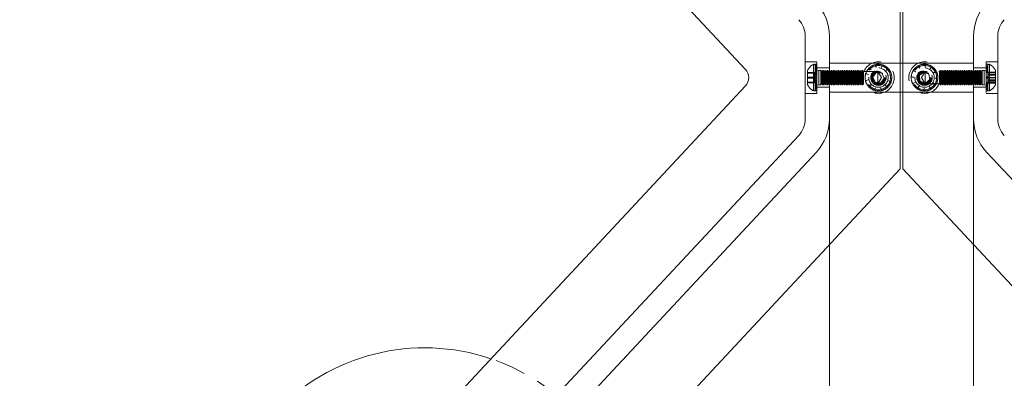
# Model space of a CAD drawing. Header units: millimetres. Extents: x 7 to 411, y 11 to 292.
# Tile 5 of 14: x 83 to 124, y 183 to 197. Entities that reach past the tile are written whole.
import ezdxf

# ---------------------------------------------------------------- set-up
doc = ezdxf.new("R2010")
doc.units = ezdxf.units.MM
doc.linetypes.add('HIDDEN', pattern=[1.905, 1.27, -0.635])
doc.styles.add('SLDTEXTSTYLE0', font='TXT', dxfattribs={"width": 0.605})
doc.dimstyles.new('SLDDIMSTYLE0', dxfattribs={"dimtxt": 3.595646, "dimasz": 3, "dimexe": 0, "dimexo": 0.0625, "dimgap": 0.898912, "dimtad": 1, "dimdec": 1, "dimlfac": 10, "dimrnd": 1e-09, "dimzin": 12, "dimdsep": 46, "dimtxsty": 'SLDTEXTSTYLE0', "dimsah": 1, "dimcen": 0.09, "dimadec": 0, "dimazin": 3, "dimtfac": 1, "dimtdec": 1, "dimtofl": 0, "dimtmove": 0, "dimatfit": 3, "dimfxl": 1, "dimfrac": 2, "dimtolj": 1, "dimtzin": 12, "dimarcsym": 0})
doc.dimstyles.new('SLDDIMSTYLE1', dxfattribs={"dimtxt": 2.568319, "dimasz": 3, "dimexe": 0, "dimexo": 0.0625, "dimgap": 0.64208, "dimtad": 1, "dimdec": 1, "dimlfac": 10, "dimrnd": 1e-09, "dimzin": 12, "dimdsep": 46, "dimtxsty": 'SLDTEXTSTYLE0', "dimsah": 1, "dimcen": 0.09, "dimadec": 0, "dimazin": 3, "dimtfac": 1, "dimtdec": 1, "dimtofl": 0, "dimtmove": 0, "dimatfit": 3, "dimfxl": 1, "dimfrac": 2, "dimtolj": 1, "dimtzin": 12, "dimarcsym": 0})
doc.dimstyles.new('SLDDIMSTYLE3', dxfattribs={"dimtxt": 2.568319, "dimasz": 3, "dimexe": 0, "dimexo": 0.0625, "dimgap": 0.64208, "dimtad": 1, "dimlfac": 10, "dimrnd": 1e-09, "dimzin": 12, "dimdsep": 46, "dimtxsty": 'SLDTEXTSTYLE0', "dimsah": 1, "dimcen": 0.09, "dimadec": 0, "dimazin": 3, "dimtfac": 1, "dimtmove": 0, "dimatfit": 0, "dimfxl": 1, "dimfrac": 2, "dimtolj": 1, "dimtzin": 12, "dimarcsym": 0})

# ---------------------------------------------------------------- blocks, each defined once
blk = doc.blocks.new('_D')
at = {"color": 7, "linetype": 'Continuous', "lineweight": 0}
for p, q in [((118.611, 260.08), (37.575, 260.08)), ((38.575, 260.08), (38.575, 130.08)), ((118.611, 130.08), (37.575, 130.08))]:
    blk.add_line(p, q, dxfattribs=at)
at = {"color": 7, "linetype": 'Continuous', "lineweight": 18}
for points in [[(38.575, 260.08), (37.825, 257.08), (39.325, 257.08)], [(38.575, 130.08), (39.325, 133.08), (37.825, 133.08)]]:
    blk.add_solid(points, dxfattribs=at)
at = {"color": 7, "linetype": 'Continuous', "lineweight": 18, "char_height": 3.7042, "attachment_point": 1, "rotation": 90, "style": 'SLDTEXTSTYLE0'}
for s, insert in [('1300', (33.801, 192.216)), ('%%c', (33.801, 186.97))]:
    blk.add_mtext(s, dxfattribs=dict(at, insert=insert))
blk = doc.blocks.new('_D_1')
at = {"color": 7, "linetype": 'Continuous', "lineweight": 0}
for p, q in [((98.964, 214.728), (75.973, 214.728)), ((76.973, 214.728), (76.973, 175.43)), ((98.964, 175.43), (75.973, 175.43))]:
    blk.add_line(p, q, dxfattribs=at)
at = {"color": 7, "linetype": 'Continuous', "lineweight": 18}
for points in [[(76.973, 214.728), (76.223, 211.728), (77.723, 211.728)], [(76.973, 175.43), (77.723, 178.43), (76.223, 178.43)]]:
    blk.add_solid(points, dxfattribs=at)
at = {"color": 7, "linetype": 'Continuous', "lineweight": 18, "insert": (73.562, 192.139), "char_height": 2.6458, "attachment_point": 1, "rotation": 90, "style": 'SLDTEXTSTYLE0'}
blk.add_mtext('393', dxfattribs=at)
blk = doc.blocks.new('_D_3')
at = {"color": 7, "linetype": 'Continuous', "lineweight": 0}
for p, q in [((116.643, 193.479), (116.643, 165.267)), ((122.583, 193.479), (122.583, 165.267)), ((116.643, 166.267), (116.633, 166.267)), ((122.583, 166.267), (116.643, 166.267)), ((122.583, 166.267), (135.189, 166.267))]:
    blk.add_line(p, q, dxfattribs=at)
at = {"color": 7, "linetype": 'Continuous', "lineweight": 18}
for points in [[(116.643, 166.267), (113.643, 167.017), (113.643, 165.517)], [(122.583, 166.267), (125.583, 165.517), (125.583, 167.017)]]:
    blk.add_solid(points, dxfattribs=at)
at = {"color": 7, "linetype": 'Continuous', "lineweight": 18, "insert": (126.369, 169.678), "char_height": 2.6458, "attachment_point": 1, "style": 'SLDTEXTSTYLE0'}
blk.add_mtext('59,40', dxfattribs=at)

msp = doc.modelspace()

# ---------------------------------------------------------------- linework, layer by layer
at = {"color": 7, "linetype": 'Continuous', "lineweight": 18}
for p, q in [((113.1834, 195.42), (93.7992, 216.207)), ((119.5627, 198.843), (119.5627, 195.679)), ((119.6627, 195.679), (119.6627, 198.843)), ((115.6427, 193.3703), (115.6427, 196.7876)), ((116.6427, 196.7876), (116.6427, 193.3703)), ((122.5827, 193.3703), (122.5827, 196.7876)), ((123.5827, 196.7876), (123.5827, 193.3703)), ((122.5827, 195.679), (116.6427, 195.679)), ((116.6427, 195.679), (116.6427, 194.479)), ((122.5827, 195.679), (122.5827, 194.479)), ((113.1834, 194.738), (93.7992, 173.9509)), ((122.5827, 194.479), (116.6427, 194.479)), ((119.5627, 194.479), (119.5627, 191.3149)), ((119.6627, 191.3149), (119.6627, 194.479)), ((115.374, 192.6883), (97.7651, 173.805)), ((116.1054, 192.0063), (98.4964, 173.123)), ((123.12, 192.0063), (140.7289, 173.123)), ((119.5627, 191.3149), (98.9187, 169.1769)), ((119.6627, 191.3149), (140.3067, 169.1769))]:
    msp.add_line(p, q, dxfattribs=at)
at = {"color": 7, "linetype": 'HIDDEN', "lineweight": 18}
for p, q in [((116.1227, 195.729), (115.6427, 195.729)), ((116.1227, 194.429), (116.1227, 195.729)), ((119.5627, 195.679), (119.5627, 194.479)), ((119.6627, 194.479), (119.6627, 195.679)), ((123.1027, 195.729), (123.1027, 194.429)), ((123.5827, 195.729), (123.1027, 195.729)), ((115.7327, 195.354), (115.7327, 195.2075)), ((116.0327, 195.2902), (115.7327, 195.2902)), ((116.0327, 195.2831), (115.7327, 195.2831)), ((116.0327, 195.2745), (115.7327, 195.2745)), ((116.0327, 195.2654), (115.7327, 195.2654)), ((115.9808, 195.6236), (115.9808, 194.5344)), ((115.9808, 195.6208), (115.9808, 194.5371)), ((116.0327, 195.2831), (116.0327, 195.2902)), ((116.0327, 195.2745), (116.0327, 195.2831)), ((116.0327, 195.0704), (116.0327, 195.2745)), ((116.1227, 195.629), (116.0527, 195.629)), ((116.0527, 195.6289), (116.1227, 195.6289)), ((116.0527, 195.5679), (116.0527, 195.6289)), ((116.0527, 195.6283), (116.1227, 195.6283)), ((116.1227, 195.617), (116.0527, 195.617)), ((116.1227, 195.6125), (116.0527, 195.6125)), ((116.1227, 195.6078), (116.0527, 195.6078)), ((116.1227, 195.6019), (116.0527, 195.6019)), ((116.0527, 195.5679), (116.1227, 195.5679)), ((116.0527, 195.5584), (116.0527, 195.5679)), ((116.0527, 195.5584), (116.1227, 195.5584)), ((116.0527, 195.3764), (116.0527, 195.5584)), ((116.0527, 195.5521), (116.1227, 195.5521)), ((116.0527, 195.5415), (116.1227, 195.5415)), ((116.0527, 195.5138), (116.1227, 195.5138)), ((116.1227, 195.5028), (116.0527, 195.5028)), ((116.1227, 195.4949), (116.0527, 195.4949)), ((116.1227, 195.488), (116.0527, 195.488)), ((116.1227, 195.4743), (116.0527, 195.4743)), ((116.0527, 195.462), (116.1227, 195.462)), ((116.1227, 195.4613), (116.0527, 195.4613)), ((116.0527, 195.4491), (116.1227, 195.4491)), ((116.1227, 195.4466), (116.0527, 195.4466)), ((116.1227, 195.399), (116.0527, 195.399)), ((116.2027, 195.379), (116.0527, 195.399)), ((116.1227, 195.3971), (116.0527, 195.3971)), ((116.0527, 195.3764), (116.1227, 195.3764)), ((116.0527, 195.3593), (116.0527, 195.3764)), ((116.1227, 195.3756), (116.0527, 195.3756)), ((116.0527, 195.3593), (116.1227, 195.3593)), ((116.0527, 195.1053), (116.0527, 195.3593)), ((116.0527, 195.3485), (116.1227, 195.3485)), ((116.0527, 195.3308), (116.1227, 195.3308)), ((116.0527, 195.3075), (116.1227, 195.3075)), ((116.0527, 195.2852), (116.1227, 195.2852)), ((116.1227, 195.2493), (116.0527, 195.2493)), ((116.6427, 195.479), (116.1227, 195.479)), ((116.2027, 195.379), (116.2027, 195.2192)), ((116.2927, 195.379), (116.2027, 195.379)), ((116.2927, 194.779), (116.2927, 195.379)), ((116.3327, 195.3097), (116.2927, 195.379)), ((116.3727, 195.379), (116.3327, 195.3097)), ((116.3327, 194.8482), (116.3327, 195.3097)), ((116.3727, 194.779), (116.3727, 195.379)), ((116.3827, 195.379), (116.3727, 195.379)), ((116.3827, 194.779), (116.3827, 195.379)), ((116.4227, 195.3097), (116.3827, 195.379)), ((116.4627, 195.379), (116.4227, 195.3097)), ((116.4227, 194.8482), (116.4227, 195.3097)), ((116.4627, 194.779), (116.4627, 195.379)), ((116.4727, 195.379), (116.4627, 195.379)), ((116.4727, 194.779), (116.4727, 195.379)), ((116.5127, 195.3097), (116.4727, 195.379)), ((116.5527, 195.379), (116.5127, 195.3097)), ((116.5127, 194.8482), (116.5127, 195.3097)), ((116.5527, 194.779), (116.5527, 195.379)), ((116.5627, 195.379), (116.5527, 195.379)), ((116.5627, 194.779), (116.5627, 195.379)), ((116.6027, 195.3097), (116.5627, 195.379)), ((116.6427, 195.379), (116.6027, 195.3097)), ((116.6027, 194.8482), (116.6027, 195.3097)), ((116.6527, 195.379), (116.6427, 195.379)), ((118.6427, 195.329), (116.6427, 195.329)), ((116.6527, 194.779), (116.6527, 195.379)), ((116.6927, 195.3097), (116.6527, 195.379)), ((116.7327, 195.379), (116.6927, 195.3097)), ((116.6927, 194.8482), (116.6927, 195.3097)), ((116.7327, 194.779), (116.7327, 195.379)), ((116.7427, 195.379), (116.7327, 195.379)), ((116.7427, 194.779), (116.7427, 195.379)), ((116.7827, 195.3097), (116.7427, 195.379)), ((116.8227, 195.379), (116.7827, 195.3097)), ((116.7827, 194.8482), (116.7827, 195.3097)), ((116.8227, 194.779), (116.8227, 195.379)), ((116.8327, 195.379), (116.8227, 195.379)), ((116.8327, 194.779), (116.8327, 195.379)), ((116.8727, 195.3097), (116.8327, 195.379)), ((116.9127, 195.379), (116.8727, 195.3097)), ((116.8727, 194.8482), (116.8727, 195.3097)), ((116.9127, 194.779), (116.9127, 195.379)), ((116.9227, 195.379), (116.9127, 195.379)), ((116.9227, 194.779), (116.9227, 195.379)), ((116.9627, 195.3097), (116.9227, 195.379)), ((117.0027, 195.379), (116.9627, 195.3097)), ((116.9627, 194.8482), (116.9627, 195.3097)), ((117.0027, 194.779), (117.0027, 195.379)), ((117.0127, 195.379), (117.0027, 195.379)), ((117.0127, 194.779), (117.0127, 195.379)), ((117.0527, 195.3097), (117.0127, 195.379)), ((117.0927, 195.379), (117.0527, 195.3097)), ((117.0527, 194.8482), (117.0527, 195.3097)), ((117.0927, 194.779), (117.0927, 195.379)), ((117.1027, 195.379), (117.0927, 195.379)), ((117.1027, 194.779), (117.1027, 195.379)), ((117.1427, 195.3097), (117.1027, 195.379)), ((117.1827, 195.379), (117.1427, 195.3097)), ((117.1427, 194.8482), (117.1427, 195.3097)), ((117.1827, 194.779), (117.1827, 195.379)), ((117.1927, 195.379), (117.1827, 195.379)), ((117.1927, 194.779), (117.1927, 195.379)), ((117.2327, 195.3097), (117.1927, 195.379)), ((117.2727, 195.379), (117.2327, 195.3097)), ((117.2327, 194.8482), (117.2327, 195.3097)), ((117.2727, 194.779), (117.2727, 195.379)), ((117.2827, 195.379), (117.2727, 195.379)), ((117.2827, 194.779), (117.2827, 195.379)), ((117.3227, 195.3097), (117.2827, 195.379)), ((117.3627, 195.379), (117.3227, 195.3097)), ((117.3227, 194.8482), (117.3227, 195.3097)), ((117.3627, 194.779), (117.3627, 195.379)), ((117.3727, 195.379), (117.3627, 195.379)), ((117.3727, 194.779), (117.3727, 195.379)), ((117.4127, 195.3097), (117.3727, 195.379)), ((117.4527, 195.379), (117.4127, 195.3097)), ((117.4127, 194.8482), (117.4127, 195.3097)), ((117.4527, 194.779), (117.4527, 195.379)), ((117.4627, 195.379), (117.4527, 195.379)), ((117.4627, 194.779), (117.4627, 195.379)), ((117.5027, 195.3097), (117.4627, 195.379)), ((117.5427, 195.379), (117.5027, 195.3097)), ((117.5027, 194.8482), (117.5027, 195.3097)), ((117.5427, 194.779), (117.5427, 195.379)), ((117.5527, 195.379), (117.5427, 195.379)), ((117.5527, 194.779), (117.5527, 195.379)), ((117.5927, 195.3097), (117.5527, 195.379)), ((117.6327, 195.379), (117.5927, 195.3097)), ((117.5927, 194.8482), (117.5927, 195.3097)), ((117.6327, 194.779), (117.6327, 195.379)), ((117.6427, 195.379), (117.6327, 195.379)), ((117.6427, 194.779), (117.6427, 195.379)), ((117.6827, 195.3097), (117.6427, 195.379)), ((117.7227, 195.379), (117.6827, 195.3097)), ((117.6827, 194.8482), (117.6827, 195.3097)), ((117.7227, 194.779), (117.7227, 195.379)), ((117.7327, 195.379), (117.7227, 195.379)), ((117.7327, 194.779), (117.7327, 195.379)), ((117.7727, 195.3097), (117.7327, 195.379)), ((117.8127, 195.379), (117.7727, 195.3097)), ((117.7727, 194.8482), (117.7727, 195.3097)), ((117.8127, 194.779), (117.8127, 195.379)), ((117.8227, 195.379), (117.8127, 195.379)), ((117.8227, 194.779), (117.8227, 195.379)), ((117.8627, 195.3097), (117.8227, 195.379)), ((117.9027, 195.379), (117.8627, 195.3097)), ((117.8627, 194.8482), (117.8627, 195.3097)), ((117.9027, 194.779), (117.9027, 195.379)), ((117.9127, 195.379), (117.9027, 195.379)), ((117.9127, 194.779), (117.9127, 195.379)), ((117.9527, 195.3097), (117.9127, 195.379)), ((117.9927, 195.379), (117.9527, 195.3097)), ((117.9527, 194.8482), (117.9527, 195.3097)), ((117.9927, 194.779), (117.9927, 195.379)), ((118.0027, 195.379), (117.9927, 195.379)), ((118.0027, 195.379), (118.0027, 195.2192)), ((118.0527, 195.329), (118.0027, 195.379)), ((118.0527, 195.329), (118.0527, 195.1958)), ((118.1397, 195.2493), (118.1339, 195.2301)), ((118.1397, 195.2493), (118.2467, 195.2061)), ((118.295, 195.488), (118.2803, 195.4743)), ((118.366, 195.3971), (118.2803, 195.4743)), ((118.295, 195.488), (118.366, 195.3971)), ((118.4328, 195.101), (118.5669, 195.2891)), ((118.5488, 195.617), (118.5292, 195.6125)), ((118.5648, 195.5028), (118.5292, 195.6125)), ((118.5488, 195.617), (118.5648, 195.5028)), ((118.5669, 195.2891), (118.7968, 195.267)), ((118.6427, 194.829), (118.6427, 195.329)), ((118.7929, 195.079), (118.6427, 195.329)), ((118.7899, 195.4949), (118.8139, 195.6078)), ((118.8331, 195.6019), (118.7899, 195.4949)), ((118.7968, 195.267), (118.8926, 195.0569)), ((118.8331, 195.6019), (118.8139, 195.6078)), ((118.9808, 195.3756), (119.058, 195.4613)), ((119.0717, 195.4466), (118.9808, 195.3756)), ((119.0717, 195.4466), (119.058, 195.4613)), ((120.1045, 195.3832), (120.0937, 195.3663)), ((120.0937, 195.3663), (120.196, 195.3129)), ((120.196, 195.3129), (120.1045, 195.3832)), ((120.318, 195.5715), (120.3002, 195.5623)), ((120.3002, 195.5623), (120.3621, 195.4649)), ((120.3621, 195.4649), (120.318, 195.5715)), ((120.3476, 195.163), (120.5279, 195.3073)), ((120.5827, 195.329), (120.4325, 195.079)), ((120.5279, 195.3073), (120.743, 195.2232)), ((120.577, 195.6288), (120.582, 195.5135)), ((120.5971, 195.6279), (120.577, 195.6288)), ((120.582, 195.5135), (120.5971, 195.6279)), ((120.5827, 195.329), (120.5827, 194.829)), ((122.5827, 195.329), (120.5827, 195.329)), ((120.85, 195.5479), (120.7967, 195.4457)), ((120.7967, 195.4457), (120.867, 195.5371)), ((120.867, 195.5371), (120.85, 195.5479)), ((121.046, 195.3414), (120.9487, 195.2795)), ((120.9487, 195.2795), (121.0553, 195.3236)), ((121.0553, 195.3236), (121.046, 195.3414)), ((121.2227, 195.379), (121.1727, 195.329)), ((121.1727, 194.829), (121.1727, 195.329)), ((121.2227, 194.779), (121.2227, 195.379)), ((121.2327, 195.379), (121.2227, 195.379)), ((121.2327, 195.379), (121.2327, 195.1097)), ((121.2727, 195.3097), (121.2327, 195.379)), ((121.3127, 195.379), (121.2727, 195.3097)), ((121.2727, 195.3097), (121.2727, 195.1026)), ((121.3127, 195.379), (121.3127, 195.1097)), ((121.3227, 195.379), (121.3127, 195.379)), ((121.3227, 195.379), (121.3227, 195.1097)), ((121.3627, 195.3097), (121.3227, 195.379)), ((121.4027, 195.379), (121.3627, 195.3097)), ((121.3627, 195.3097), (121.3627, 195.1026)), ((121.4027, 195.379), (121.4027, 195.1097)), ((121.4127, 195.379), (121.4027, 195.379)), ((121.4127, 195.379), (121.4127, 195.1097)), ((121.4527, 195.3097), (121.4127, 195.379)), ((121.4927, 195.379), (121.4527, 195.3097)), ((121.4527, 195.3097), (121.4527, 195.1026)), ((121.4927, 195.379), (121.4927, 195.1097)), ((121.5027, 195.379), (121.4927, 195.379)), ((121.5027, 195.379), (121.5027, 195.1097)), ((121.5427, 195.3097), (121.5027, 195.379)), ((121.5827, 195.379), (121.5427, 195.3097)), ((121.5427, 195.3097), (121.5427, 195.1026)), ((121.5827, 195.379), (121.5827, 195.1097)), ((121.5927, 195.379), (121.5827, 195.379)), ((121.5927, 195.379), (121.5927, 195.1097)), ((121.6327, 195.3097), (121.5927, 195.379)), ((121.6727, 195.379), (121.6327, 195.3097)), ((121.6327, 195.3097), (121.6327, 195.1026)), ((121.6727, 195.379), (121.6727, 195.1097)), ((121.6827, 195.379), (121.6727, 195.379)), ((121.6827, 195.379), (121.6827, 195.1097)), ((121.7227, 195.3097), (121.6827, 195.379)), ((121.7627, 195.379), (121.7227, 195.3097)), ((121.7227, 195.3097), (121.7227, 195.1026)), ((121.7627, 195.379), (121.7627, 195.1097)), ((121.7727, 195.379), (121.7627, 195.379)), ((121.7727, 195.379), (121.7727, 195.1097)), ((121.8127, 195.3097), (121.7727, 195.379)), ((121.8527, 195.379), (121.8127, 195.3097)), ((121.8127, 195.3097), (121.8127, 195.1026)), ((121.8527, 195.379), (121.8527, 195.1097)), ((121.8627, 195.379), (121.8527, 195.379)), ((121.8627, 195.379), (121.8627, 195.1097)), ((121.9027, 195.3097), (121.8627, 195.379)), ((121.9427, 195.379), (121.9027, 195.3097)), ((121.9027, 195.3097), (121.9027, 195.1026)), ((121.9427, 195.379), (121.9427, 195.1097)), ((121.9527, 195.379), (121.9427, 195.379)), ((121.9527, 195.379), (121.9527, 195.1097)), ((121.9927, 195.3097), (121.9527, 195.379)), ((122.0327, 195.379), (121.9927, 195.3097)), ((121.9927, 195.3097), (121.9927, 195.1026)), ((122.0327, 195.379), (122.0327, 195.1097)), ((122.0427, 195.379), (122.0327, 195.379)), ((122.0427, 195.379), (122.0427, 195.1097)), ((122.0827, 195.3097), (122.0427, 195.379)), ((122.1227, 195.379), (122.0827, 195.3097)), ((122.0827, 195.3097), (122.0827, 195.1026)), ((122.1227, 195.379), (122.1227, 195.1097)), ((122.1327, 195.379), (122.1227, 195.379)), ((122.1327, 195.379), (122.1327, 195.1097)), ((122.1727, 195.3097), (122.1327, 195.379)), ((122.2127, 195.379), (122.1727, 195.3097)), ((122.1727, 195.3097), (122.1727, 195.1026)), ((122.2127, 195.379), (122.2127, 195.1097)), ((122.2227, 195.379), (122.2127, 195.379)), ((122.2227, 195.379), (122.2227, 195.1097)), ((122.2627, 195.3097), (122.2227, 195.379)), ((122.3027, 195.379), (122.2627, 195.3097)), ((122.2627, 195.3097), (122.2627, 195.1026)), ((122.3027, 195.379), (122.3027, 195.1097)), ((122.3127, 195.379), (122.3027, 195.379)), ((122.3127, 195.379), (122.3127, 195.1097)), ((122.3527, 195.3097), (122.3127, 195.379)), ((122.3927, 195.379), (122.3527, 195.3097)), ((122.3527, 195.3097), (122.3527, 195.1026)), ((122.3927, 195.379), (122.3927, 195.1097)), ((122.4027, 195.379), (122.3927, 195.379)), ((122.4027, 195.379), (122.4027, 195.1097)), ((122.4427, 195.3097), (122.4027, 195.379)), ((122.4827, 195.379), (122.4427, 195.3097)), ((122.4427, 195.3097), (122.4427, 195.1026)), ((122.4827, 195.379), (122.4827, 195.1097)), ((122.4927, 195.379), (122.4827, 195.379)), ((122.4927, 195.379), (122.4927, 195.1097)), ((122.5327, 195.3097), (122.4927, 195.379)), ((122.5727, 195.379), (122.5327, 195.3097)), ((122.5327, 195.3097), (122.5327, 195.1026)), ((122.5727, 195.379), (122.5727, 195.1097)), ((122.5827, 195.379), (122.5727, 195.379)), ((123.1027, 195.479), (122.5827, 195.479)), ((122.6227, 195.3097), (122.5827, 195.379)), ((122.6627, 195.379), (122.6227, 195.3097)), ((122.6227, 195.3097), (122.6227, 195.1026)), ((122.6627, 195.379), (122.6627, 195.1097)), ((122.6727, 195.379), (122.6627, 195.379)), ((122.6727, 195.379), (122.6727, 195.1097)), ((122.7127, 195.3097), (122.6727, 195.379)), ((122.7527, 195.379), (122.7127, 195.3097)), ((122.7127, 195.3097), (122.7127, 195.1026)), ((122.7527, 195.379), (122.7527, 195.1097)), ((122.7627, 195.379), (122.7527, 195.379)), ((122.7627, 195.379), (122.7627, 195.1097)), ((122.8027, 195.3097), (122.7627, 195.379)), ((122.8427, 195.379), (122.8027, 195.3097)), ((122.8027, 195.3097), (122.8027, 195.1026)), ((122.8427, 195.379), (122.8427, 195.1097)), ((122.8527, 195.379), (122.8427, 195.379)), ((122.8527, 195.379), (122.8527, 195.1097)), ((122.8927, 195.3097), (122.8527, 195.379)), ((122.9327, 195.379), (122.8927, 195.3097)), ((122.8927, 195.3097), (122.8927, 195.1026)), ((122.9327, 195.379), (122.9327, 195.1097)), ((123.0227, 195.379), (122.9327, 195.379)), ((123.1727, 195.399), (123.0227, 195.379)), ((123.0227, 194.779), (123.0227, 195.379)), ((123.1027, 195.6289), (123.1727, 195.6289)), ((123.1027, 195.6283), (123.1727, 195.6283)), ((123.1027, 195.5679), (123.1727, 195.5679)), ((123.1027, 195.5584), (123.1727, 195.5584)), ((123.1027, 195.5521), (123.1727, 195.5521)), ((123.1027, 195.5415), (123.1727, 195.5415)), ((123.1027, 195.5138), (123.1727, 195.5138)), ((123.1027, 195.462), (123.1727, 195.462)), ((123.1027, 195.4491), (123.1727, 195.4491)), ((123.1727, 195.399), (123.1027, 195.399)), ((123.1027, 195.3764), (123.1727, 195.3764)), ((123.1027, 195.3593), (123.1727, 195.3593)), ((123.1027, 195.3485), (123.1727, 195.3485)), ((123.1027, 195.3308), (123.1727, 195.3308)), ((123.1027, 195.3075), (123.1727, 195.3075)), ((123.1027, 195.2852), (123.1727, 195.2852)), ((123.1727, 195.5679), (123.1727, 195.6289)), ((123.1727, 195.5584), (123.1727, 195.5679)), ((123.1727, 195.3764), (123.1727, 195.5584)), ((123.1727, 195.3593), (123.1727, 195.3764)), ((123.1727, 195.1053), (123.1727, 195.3593)), ((123.1927, 195.3087), (123.1927, 195.2143)), ((123.1927, 195.3087), (123.4927, 195.3087)), ((123.1927, 195.2839), (123.4927, 195.2839)), ((123.1927, 195.2736), (123.4927, 195.2736)), ((123.2445, 195.6234), (123.2445, 194.5345)), ((123.2445, 195.6211), (123.2445, 194.5368)), ((123.4927, 194.804), (123.4927, 195.354)), ((115.7327, 195.2075), (115.7327, 194.804)), ((116.0327, 195.1038), (115.7327, 195.1038)), ((116.0327, 195.0875), (115.7327, 195.0875)), ((116.0327, 195.0704), (115.7327, 195.0704)), ((116.0327, 195.0541), (115.7327, 195.0541)), ((116.0327, 194.8925), (115.7327, 194.8925)), ((116.0327, 194.8834), (115.7327, 194.8834)), ((116.0327, 194.8748), (115.7327, 194.8748)), ((116.0327, 194.8677), (115.7327, 194.8677)), ((116.0327, 194.8748), (116.0327, 195.0704)), ((116.0327, 194.8677), (116.0327, 194.8748)), ((116.1227, 195.2301), (116.0527, 195.2301)), ((116.1227, 195.2124), (116.0527, 195.2124)), ((116.1227, 195.2061), (116.0527, 195.2061)), ((116.1227, 195.1929), (116.0527, 195.1929)), ((116.1227, 195.1768), (116.0527, 195.1768)), ((116.0527, 195.1053), (116.1227, 195.1053)), ((116.0527, 195.0994), (116.0527, 195.1053)), ((116.0527, 195.0994), (116.0527, 195.0884)), ((116.0527, 195.0918), (116.1227, 195.0918)), ((116.0527, 195.0852), (116.0527, 195.0881)), ((116.0527, 195.0852), (116.1227, 195.0852)), ((116.0527, 194.8271), (116.0527, 195.0852)), ((116.0527, 195.0727), (116.1227, 195.0727)), ((116.0527, 195.0661), (116.1227, 195.0661)), ((116.0527, 195.0526), (116.1227, 195.0526)), ((116.1227, 194.9811), (116.0527, 194.9811)), ((116.1227, 194.965), (116.0527, 194.965)), ((116.1227, 194.9518), (116.0527, 194.9518)), ((116.1227, 194.9455), (116.0527, 194.9455)), ((116.1227, 194.9278), (116.0527, 194.9278)), ((116.1227, 194.9086), (116.0527, 194.9086)), ((116.0527, 194.8727), (116.1227, 194.8727)), ((116.0527, 194.8504), (116.1227, 194.8504)), ((116.2027, 195.2192), (116.2027, 194.779)), ((116.2927, 194.779), (116.3327, 194.8482)), ((116.3327, 194.8482), (116.3727, 194.779)), ((116.3827, 194.779), (116.4227, 194.8482)), ((116.4227, 194.8482), (116.4627, 194.779)), ((116.4727, 194.779), (116.5127, 194.8482)), ((116.5127, 194.8482), (116.5527, 194.779)), ((116.5627, 194.779), (116.6027, 194.8482)), ((116.6027, 194.8482), (116.6427, 194.779)), ((116.6527, 194.779), (116.6927, 194.8482)), ((116.6927, 194.8482), (116.7327, 194.779)), ((116.7427, 194.779), (116.7827, 194.8482)), ((116.7827, 194.8482), (116.8227, 194.779)), ((116.8327, 194.779), (116.8727, 194.8482)), ((116.8727, 194.8482), (116.9127, 194.779)), ((116.9227, 194.779), (116.9627, 194.8482)), ((116.9627, 194.8482), (117.0027, 194.779)), ((117.0127, 194.779), (117.0527, 194.8482)), ((117.0527, 194.8482), (117.0927, 194.779)), ((117.1027, 194.779), (117.1427, 194.8482)), ((117.1427, 194.8482), (117.1827, 194.779)), ((117.1927, 194.779), (117.2327, 194.8482)), ((117.2327, 194.8482), (117.2727, 194.779)), ((117.2827, 194.779), (117.3227, 194.8482)), ((117.3227, 194.8482), (117.3627, 194.779)), ((117.3727, 194.779), (117.4127, 194.8482)), ((117.4127, 194.8482), (117.4527, 194.779)), ((117.4627, 194.779), (117.5027, 194.8482)), ((117.5027, 194.8482), (117.5427, 194.779)), ((117.5527, 194.779), (117.5927, 194.8482)), ((117.5927, 194.8482), (117.6327, 194.779)), ((117.6427, 194.779), (117.6827, 194.8482)), ((117.6827, 194.8482), (117.7227, 194.779)), ((117.7327, 194.779), (117.7727, 194.8482)), ((117.7727, 194.8482), (117.8127, 194.779)), ((117.8227, 194.779), (117.8627, 194.8482)), ((117.8627, 194.8482), (117.9027, 194.779)), ((117.9127, 194.779), (117.9527, 194.8482)), ((117.9527, 194.8482), (117.9927, 194.779)), ((118.0027, 195.2192), (118.0027, 194.779)), ((118.0527, 195.1958), (118.0527, 194.829)), ((118.1246, 194.965), (118.2388, 194.9811)), ((118.1246, 194.965), (118.1291, 194.9455)), ((118.2388, 194.9811), (118.1291, 194.9455)), ((118.2467, 195.2061), (118.1339, 195.2301)), ((118.5286, 194.8909), (118.4328, 195.101)), ((118.7585, 194.8688), (118.5286, 194.8909)), ((118.6427, 194.829), (118.7929, 195.079)), ((118.8926, 195.0569), (118.7585, 194.8688)), ((119.0787, 194.9518), (119.1915, 194.9278)), ((119.1856, 194.9086), (119.0787, 194.9518)), ((119.0865, 195.1768), (119.1962, 195.2124)), ((119.2008, 195.1929), (119.0865, 195.1768)), ((119.1856, 194.9086), (119.1915, 194.9278)), ((119.2008, 195.1929), (119.1962, 195.2124)), ((120.0138, 195.1134), (120.0129, 195.0933)), ((120.0129, 195.0933), (120.1281, 195.0982)), ((120.1281, 195.0982), (120.0138, 195.1134)), ((120.1767, 194.8784), (120.0701, 194.8343)), ((120.0794, 194.8165), (120.1767, 194.8784)), ((120.3824, 194.9347), (120.3476, 195.163)), ((120.5975, 194.8506), (120.3824, 194.9347)), ((120.4325, 195.079), (120.5827, 194.829)), ((120.7778, 194.9949), (120.5975, 194.8506)), ((120.743, 195.2232), (120.7778, 194.9949)), ((121.0317, 194.7916), (120.9294, 194.845)), ((120.9294, 194.845), (121.0209, 194.7747)), ((121.1125, 195.0646), (120.9973, 195.0597)), ((120.9973, 195.0597), (121.1116, 195.0445)), ((121.1116, 195.0445), (121.1125, 195.0646)), ((121.2327, 195.1097), (121.2327, 194.779)), ((121.2327, 194.779), (121.2727, 194.8482)), ((121.2727, 195.1026), (121.2727, 194.8482)), ((121.2727, 194.8482), (121.3127, 194.779)), ((121.3127, 195.1097), (121.3127, 194.779)), ((121.3227, 195.1097), (121.3227, 194.779)), ((121.3227, 194.779), (121.3627, 194.8482)), ((121.3627, 195.1026), (121.3627, 194.8482)), ((121.3627, 194.8482), (121.4027, 194.779)), ((121.4027, 195.1097), (121.4027, 194.779)), ((121.4127, 195.1097), (121.4127, 194.779)), ((121.4127, 194.779), (121.4527, 194.8482)), ((121.4527, 195.1026), (121.4527, 194.8482)), ((121.4527, 194.8482), (121.4927, 194.779)), ((121.4927, 195.1097), (121.4927, 194.779)), ((121.5027, 195.1097), (121.5027, 194.779)), ((121.5027, 194.779), (121.5427, 194.8482)), ((121.5427, 195.1026), (121.5427, 194.8482)), ((121.5427, 194.8482), (121.5827, 194.779)), ((121.5827, 195.1097), (121.5827, 194.779)), ((121.5927, 195.1097), (121.5927, 194.779)), ((121.5927, 194.779), (121.6327, 194.8482)), ((121.6327, 195.1026), (121.6327, 194.8482)), ((121.6327, 194.8482), (121.6727, 194.779)), ((121.6727, 195.1097), (121.6727, 194.779)), ((121.6827, 195.1097), (121.6827, 194.779)), ((121.6827, 194.779), (121.7227, 194.8482)), ((121.7227, 195.1026), (121.7227, 194.8482)), ((121.7227, 194.8482), (121.7627, 194.779)), ((121.7627, 195.1097), (121.7627, 194.779)), ((121.7727, 195.1097), (121.7727, 194.779)), ((121.7727, 194.779), (121.8127, 194.8482)), ((121.8127, 195.1026), (121.8127, 194.8482)), ((121.8127, 194.8482), (121.8527, 194.779)), ((121.8527, 195.1097), (121.8527, 194.779)), ((121.8627, 195.1097), (121.8627, 194.779)), ((121.8627, 194.779), (121.9027, 194.8482)), ((121.9027, 195.1026), (121.9027, 194.8482)), ((121.9027, 194.8482), (121.9427, 194.779)), ((121.9427, 195.1097), (121.9427, 194.779)), ((121.9527, 195.1097), (121.9527, 194.779)), ((121.9527, 194.779), (121.9927, 194.8482)), ((121.9927, 195.1026), (121.9927, 194.8482)), ((121.9927, 194.8482), (122.0327, 194.779)), ((122.0327, 195.1097), (122.0327, 194.779)), ((122.0427, 195.1097), (122.0427, 194.779)), ((122.0427, 194.779), (122.0827, 194.8482)), ((122.0827, 195.1026), (122.0827, 194.8482)), ((122.0827, 194.8482), (122.1227, 194.779)), ((122.1227, 195.1097), (122.1227, 194.779)), ((122.1327, 195.1097), (122.1327, 194.779)), ((122.1327, 194.779), (122.1727, 194.8482)), ((122.1727, 195.1026), (122.1727, 194.8482)), ((122.1727, 194.8482), (122.2127, 194.779)), ((122.2127, 195.1097), (122.2127, 194.779)), ((122.2227, 195.1097), (122.2227, 194.779)), ((122.2227, 194.779), (122.2627, 194.8482)), ((122.2627, 195.1026), (122.2627, 194.8482)), ((122.2627, 194.8482), (122.3027, 194.779)), ((122.3027, 195.1097), (122.3027, 194.779)), ((122.3127, 195.1097), (122.3127, 194.779)), ((122.3127, 194.779), (122.3527, 194.8482)), ((122.3527, 195.1026), (122.3527, 194.8482)), ((122.3527, 194.8482), (122.3927, 194.779)), ((122.3927, 195.1097), (122.3927, 194.779)), ((122.4027, 195.1097), (122.4027, 194.779)), ((122.4027, 194.779), (122.4427, 194.8482)), ((122.4427, 195.1026), (122.4427, 194.8482)), ((122.4427, 194.8482), (122.4827, 194.779)), ((122.4827, 195.1097), (122.4827, 194.779)), ((122.4927, 195.1097), (122.4927, 194.779)), ((122.4927, 194.779), (122.5327, 194.8482)), ((122.5327, 195.1026), (122.5327, 194.8482)), ((122.5327, 194.8482), (122.5727, 194.779)), ((122.5727, 195.1097), (122.5727, 194.779)), ((122.5827, 194.779), (122.6227, 194.8482)), ((122.6227, 195.1026), (122.6227, 194.8482)), ((122.6227, 194.8482), (122.6627, 194.779)), ((122.6627, 195.1097), (122.6627, 194.779)), ((122.6727, 195.1097), (122.6727, 194.779)), ((122.6727, 194.779), (122.7127, 194.8482)), ((122.7127, 195.1026), (122.7127, 194.8482)), ((122.7127, 194.8482), (122.7527, 194.779)), ((122.7527, 195.1097), (122.7527, 194.779)), ((122.7627, 195.1097), (122.7627, 194.779)), ((122.7627, 194.779), (122.8027, 194.8482)), ((122.8027, 195.1026), (122.8027, 194.8482)), ((122.8027, 194.8482), (122.8427, 194.779)), ((122.8427, 195.1097), (122.8427, 194.779)), ((122.8527, 195.1097), (122.8527, 194.779)), ((122.8527, 194.779), (122.8927, 194.8482)), ((122.8927, 195.1026), (122.8927, 194.8482)), ((122.8927, 194.8482), (122.9327, 194.779)), ((122.9327, 195.1097), (122.9327, 194.779)), ((123.1027, 195.1053), (123.1727, 195.1053)), ((123.1027, 195.0918), (123.1727, 195.0918)), ((123.1027, 195.0852), (123.1727, 195.0852)), ((123.1027, 195.0727), (123.1727, 195.0727)), ((123.1027, 195.0661), (123.1727, 195.0661)), ((123.1027, 195.0526), (123.1727, 195.0526)), ((123.1027, 194.8727), (123.1727, 194.8727)), ((123.1027, 194.8504), (123.1727, 194.8504)), ((123.1727, 195.0994), (123.1727, 195.1053)), ((123.1727, 195.0884), (123.1727, 195.1053)), ((123.1727, 195.0852), (123.1727, 195.0881)), ((123.1727, 194.8271), (123.1727, 195.0852)), ((123.1927, 195.2143), (123.1927, 194.9846)), ((123.1927, 195.2143), (123.4927, 195.2143)), ((123.1927, 195.1733), (123.4927, 195.1733)), ((123.1927, 195.0893), (123.4927, 195.0893)), ((123.1927, 195.0686), (123.4927, 195.0686)), ((123.1927, 194.9846), (123.1927, 194.8492)), ((123.1927, 194.9846), (123.4927, 194.9846)), ((123.1927, 194.9436), (123.4927, 194.9436)), ((123.1927, 194.8843), (123.4927, 194.8843)), ((123.1927, 194.874), (123.4927, 194.874)), ((123.1927, 194.8492), (123.4927, 194.8492)), ((116.0527, 194.8271), (116.1227, 194.8271)), ((116.0527, 194.8094), (116.0527, 194.8271)), ((116.0527, 194.8094), (116.1227, 194.8094)), ((116.0527, 194.6164), (116.0527, 194.8094)), ((116.0527, 194.7986), (116.1227, 194.7986)), ((116.1227, 194.7823), (116.0527, 194.7823)), ((116.0527, 194.7815), (116.1227, 194.7815)), ((116.0527, 194.759), (116.2027, 194.779)), ((116.1227, 194.7608), (116.0527, 194.7608)), ((116.0527, 194.759), (116.1227, 194.759)), ((116.1227, 194.7113), (116.0527, 194.7113)), ((116.0527, 194.7088), (116.1227, 194.7088)), ((116.1227, 194.6966), (116.0527, 194.6966)), ((116.0527, 194.696), (116.1227, 194.696)), ((116.1227, 194.6836), (116.0527, 194.6836)), ((116.1227, 194.6699), (116.0527, 194.6699)), ((116.1227, 194.663), (116.0527, 194.663)), ((116.1227, 194.6551), (116.0527, 194.6551)), ((116.0527, 194.6441), (116.1227, 194.6441)), ((116.0527, 194.6164), (116.1227, 194.6164)), ((116.0527, 194.6058), (116.0527, 194.6164)), ((116.0527, 194.6058), (116.1227, 194.6058)), ((116.0527, 194.5296), (116.0527, 194.6058)), ((116.0527, 194.5995), (116.1227, 194.5995)), ((116.0527, 194.59), (116.1227, 194.59)), ((116.1227, 194.556), (116.0527, 194.556)), ((116.1227, 194.5501), (116.0527, 194.5501)), ((116.1227, 194.5454), (116.0527, 194.5454)), ((116.1227, 194.5409), (116.0527, 194.5409)), ((116.0527, 194.5296), (116.1227, 194.5296)), ((116.0527, 194.529), (116.0527, 194.5296)), ((116.0527, 194.529), (116.1227, 194.529)), ((116.0527, 194.529), (116.1227, 194.529)), ((116.1227, 194.679), (116.6427, 194.679)), ((116.2027, 194.779), (116.2927, 194.779)), ((116.3727, 194.779), (116.3827, 194.779)), ((116.4627, 194.779), (116.4727, 194.779)), ((116.5527, 194.779), (116.5627, 194.779)), ((116.6427, 194.829), (118.6427, 194.829)), ((116.6427, 194.779), (116.6527, 194.779)), ((116.7327, 194.779), (116.7427, 194.779)), ((116.8227, 194.779), (116.8327, 194.779)), ((116.9127, 194.779), (116.9227, 194.779)), ((117.0027, 194.779), (117.0127, 194.779)), ((117.0927, 194.779), (117.1027, 194.779)), ((117.1827, 194.779), (117.1927, 194.779)), ((117.2727, 194.779), (117.2827, 194.779)), ((117.3627, 194.779), (117.3727, 194.779)), ((117.4527, 194.779), (117.4627, 194.779)), ((117.5427, 194.779), (117.5527, 194.779)), ((117.6327, 194.779), (117.6427, 194.779)), ((117.7227, 194.779), (117.7327, 194.779)), ((117.8127, 194.779), (117.8227, 194.779)), ((117.9027, 194.779), (117.9127, 194.779)), ((117.9927, 194.779), (118.0027, 194.779)), ((118.0027, 194.779), (118.0527, 194.829)), ((118.2537, 194.7113), (118.3446, 194.7823)), ((118.2537, 194.7113), (118.2674, 194.6966)), ((118.3446, 194.7823), (118.2674, 194.6966)), ((118.4923, 194.556), (118.5355, 194.663)), ((118.4923, 194.556), (118.5115, 194.5501)), ((118.5355, 194.663), (118.5115, 194.5501)), ((118.7605, 194.6551), (118.7962, 194.5454)), ((118.7766, 194.5409), (118.7605, 194.6551)), ((118.7766, 194.5409), (118.7962, 194.5454)), ((118.9594, 194.7608), (119.0451, 194.6836)), ((119.0304, 194.6699), (118.9594, 194.7608)), ((119.0304, 194.6699), (119.0451, 194.6836)), ((120.0701, 194.8343), (120.0794, 194.8165)), ((120.3287, 194.7122), (120.2584, 194.6208)), ((120.2584, 194.6208), (120.2754, 194.61)), ((120.2754, 194.61), (120.3287, 194.7122)), ((120.5434, 194.6444), (120.5283, 194.53)), ((120.5283, 194.53), (120.5484, 194.5291)), ((120.5484, 194.5291), (120.5434, 194.6444)), ((120.5827, 194.829), (122.5827, 194.829)), ((120.8252, 194.5956), (120.7633, 194.693)), ((120.7633, 194.693), (120.8073, 194.5864)), ((120.8073, 194.5864), (120.8252, 194.5956)), ((121.0209, 194.7747), (121.0317, 194.7916)), ((121.1727, 194.829), (121.2227, 194.779)), ((121.2227, 194.779), (121.2327, 194.779)), ((121.3127, 194.779), (121.3227, 194.779)), ((121.4027, 194.779), (121.4127, 194.779)), ((121.4927, 194.779), (121.5027, 194.779)), ((121.5827, 194.779), (121.5927, 194.779)), ((121.6727, 194.779), (121.6827, 194.779)), ((121.7627, 194.779), (121.7727, 194.779)), ((121.8527, 194.779), (121.8627, 194.779)), ((121.9427, 194.779), (121.9527, 194.779)), ((122.0327, 194.779), (122.0427, 194.779)), ((122.1227, 194.779), (122.1327, 194.779)), ((122.2127, 194.779), (122.2227, 194.779)), ((122.3027, 194.779), (122.3127, 194.779)), ((122.3927, 194.779), (122.4027, 194.779)), ((122.4827, 194.779), (122.4927, 194.779)), ((122.5727, 194.779), (122.5827, 194.779)), ((122.5827, 194.679), (123.1027, 194.679)), ((122.6627, 194.779), (122.6727, 194.779)), ((122.7527, 194.779), (122.7627, 194.779)), ((122.8427, 194.779), (122.8527, 194.779)), ((122.9327, 194.779), (123.0227, 194.779)), ((123.0227, 194.779), (123.1727, 194.759)), ((123.1027, 194.8271), (123.1727, 194.8271)), ((123.1027, 194.8094), (123.1727, 194.8094)), ((123.1027, 194.7986), (123.1727, 194.7986)), ((123.1027, 194.7815), (123.1727, 194.7815)), ((123.1027, 194.759), (123.1727, 194.759)), ((123.1027, 194.7088), (123.1727, 194.7088)), ((123.1027, 194.696), (123.1727, 194.696)), ((123.1027, 194.6441), (123.1727, 194.6441)), ((123.1027, 194.6164), (123.1727, 194.6164)), ((123.1027, 194.6058), (123.1727, 194.6058)), ((123.1027, 194.5995), (123.1727, 194.5995)), ((123.1027, 194.59), (123.1727, 194.59)), ((123.1027, 194.5296), (123.1727, 194.5296)), ((123.1027, 194.529), (123.1727, 194.529)), ((123.1727, 194.8094), (123.1727, 194.8271)), ((123.1727, 194.6164), (123.1727, 194.8094)), ((123.1727, 194.6058), (123.1727, 194.6164)), ((123.1727, 194.5296), (123.1727, 194.6058)), ((123.1727, 194.529), (123.1727, 194.5296)), ((115.6427, 194.429), (116.1227, 194.429)), ((123.1027, 194.429), (123.5827, 194.429))]:
    msp.add_line(p, q, dxfattribs=at)
at = {"color": 7, "linetype": 'Continuous', "lineweight": 18}
for radius in [65, 64.0003]:
    msp.add_circle((119.611, 195.0803), radius, dxfattribs=at)
at = {"color": 7, "linetype": 'HIDDEN', "lineweight": 18}
for centre, radius in [((119.611, 195.0803), 64.9), ((118.6627, 195.079), 0.65), ((120.5627, 195.079), 0.65), ((118.6627, 195.079), 0.545), ((118.6627, 195.079), 0.5), ((118.6627, 195.079), 0.4), ((118.6627, 195.079), 0.32), ((118.6627, 195.079), 0.3), ((118.6627, 195.079), 0.275), ((118.6627, 195.079), 0.25), ((118.6627, 195.079), 0.2307), ((120.5627, 195.079), 0.545), ((120.5627, 195.079), 0.5), ((120.5627, 195.079), 0.4), ((120.5627, 195.079), 0.32), ((120.5627, 195.079), 0.3), ((120.5627, 195.079), 0.275), ((120.5627, 195.079), 0.25), ((120.5627, 195.079), 0.2307)]:
    msp.add_circle(centre, radius, dxfattribs=at)
at = {"color": 7, "linetype": 'Continuous', "lineweight": 18}
for centre, radius, start, end in [((114.6427, 196.7876), 2, 0, 43), ((124.5827, 196.7876), 2, 137, 180), ((114.6427, 196.7876), 1, 0, 43), ((124.5827, 196.7876), 1, 137, 180), ((112.8177, 195.079), 0.5, 317, 43), ((114.6427, 193.3703), 1, 317, 0), ((114.6427, 193.3703), 2, 317, 0), ((124.5827, 193.3703), 2, 180, 223), ((124.5827, 193.3703), 1, 180, 223), ((99.961, 175.4303), 8.5, 71.29787, 202.70213)]:
    msp.add_arc(centre, radius, start, end, dxfattribs=at)
at = {"color": 7, "linetype": 'HIDDEN', "lineweight": 18}
for centre, radius, start, end in [((116.1992, 195.1741), 0.5, 115.89862, 158.92366), ((116.0027, 195.579), 0.05, 0, 115.89862), ((118.6627, 195.079), 0.55, 134.04734, 161.95266), ((118.6627, 195.079), 0.55, 104.04734, 131.95266), ((118.6627, 195.079), 0.55, 74.04734, 101.95266), ((118.6627, 195.079), 0.55, 44.04734, 71.95266), ((118.6627, 195.079), 0.55, 14.04734, 41.95266), ((120.5627, 195.079), 0.55, 148.50702, 176.41235), ((120.5627, 195.079), 0.55, 118.50702, 146.41235), ((120.5627, 195.079), 0.55, 88.50702, 116.41235), ((120.5627, 195.079), 0.55, 58.50702, 86.41235), ((120.5627, 195.079), 0.55, 28.50702, 56.41235), ((120.5627, 195.079), 0.55, 358.50702, 26.41235), ((123.2227, 195.579), 0.05, 64.10138, 180), ((123.0261, 195.1741), 0.5, 21.07634, 64.10138), ((118.6627, 195.079), 0.55, 164.04734, 191.95266), ((118.6627, 195.079), 0.55, 194.04734, 221.95266), ((118.6627, 195.079), 0.55, 314.04734, 341.95266), ((118.6627, 195.079), 0.55, 344.04734, 11.95266), ((120.5627, 195.079), 0.55, 178.50702, 206.41235), ((120.5627, 195.079), 0.55, 328.50702, 356.41235), ((116.1992, 194.9838), 0.5, 201.07634, 244.10138), ((116.0027, 194.579), 0.05, 244.10138, 0), ((118.6627, 195.079), 0.55, 224.04734, 251.95266), ((118.6627, 195.079), 0.55, 254.04734, 281.95266), ((118.6627, 195.079), 0.55, 284.04734, 311.95266), ((120.5627, 195.079), 0.55, 208.50702, 236.41235), ((120.5627, 195.079), 0.55, 238.50702, 266.41235), ((120.5627, 195.079), 0.55, 268.50702, 296.41235), ((120.5627, 195.079), 0.55, 298.50702, 326.41235), ((123.2227, 194.579), 0.05, 180, 295.89862), ((123.0261, 194.9838), 0.5, 295.89862, 338.92366), ((99.961, 175.4303), 8.5, 22.66639, 71.29787)]:
    msp.add_arc(centre, radius, start, end, dxfattribs=at)

# ---------------------------------------------------------------- dimensions: what is measured, and where the dimension line sits
at = {"color": 7, "linetype": 'Continuous', "lineweight": 18}
dim = msp.add_linear_dim(base=(35.5813, 130.0803), p1=(119.611, 260.0803), p2=(119.611, 130.0803), angle=90, text='%%c<>', dimstyle='SLDDIMSTYLE0', dxfattribs=at)
dim.commit()
dim.dimension.update_dxf_attribs({"geometry": '_D', "text_midpoint": (35.5813, 195.0803), "dimtype": 160})
dim = msp.add_linear_dim(base=(76.9725, 175.4303), p1=(99.9643, 214.7276), p2=(99.9643, 175.4303), angle=90, dimstyle='SLDDIMSTYLE1', dxfattribs=at)
dim.commit()
dim.dimension.update_dxf_attribs({"geometry": '_D_1', "text_midpoint": (76.9725, 195.079), "dimtype": 160})
dim = msp.add_linear_dim(base=(116.6427, 166.2669), p1=(122.5827, 194.479), p2=(116.6427, 194.479), dimstyle='SLDDIMSTYLE3', dxfattribs=at)
dim.commit()
dim.dimension.update_dxf_attribs({"geometry": '_D_3', "text_midpoint": (130.7789, 166.2669), "dimtype": 160})

doc.saveas('drawing.dxf')
